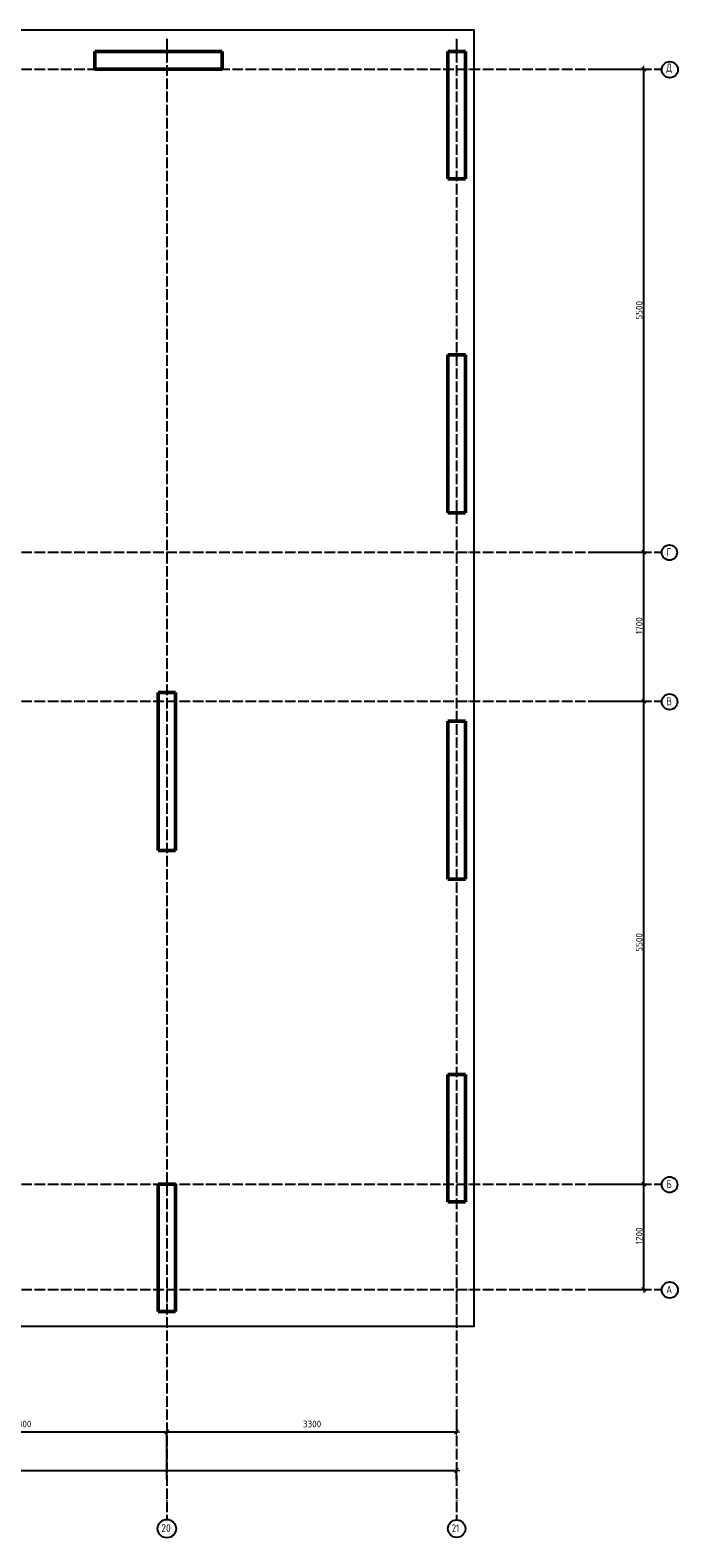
# Model space of a CAD drawing. Header units: millimetres. Extents: x 9402 to 69898, y -2829 to 22870.
# Tile 69 of 69: x 62524 to 69898, y -2829 to 14345. Entities that reach past the tile are written whole.
import ezdxf

# ---------------------------------------------------------------- set-up
doc = ezdxf.new("R2010")
doc.units = ezdxf.units.MM
doc.header["$PDMODE"] = 65
doc.linetypes.add('______11', pattern=[150, 120, -15, 0, -15])
doc.linetypes.add('______5', pattern=[330, 240, -30, 30, -30])
doc.layers.add('Standard', color=7, linetype='Continuous', lineweight=25)
doc.layers.add('Размерная линия_ общее', color=7, linetype='Continuous', lineweight=13)
doc.layers.add('Осевая линия_ общее', color=7, linetype='______5', lineweight=13, true_color=0xa0a0a0)
doc.styles.add('ISOCPEUR', font='ISOCPEUR')
doc.dimstyles.new('DIMSTYLE_13', dxfattribs={"dimtxt": 75, "dimasz": 75, "dimexe": 0, "dimexo": 0, "dimgap": 37.5, "dimtad": 2, "dimdec": 0, "dimrnd": 5, "dimzin": 12, "dimdsep": 46, "dimtxsty": 'ISOCPEUR', "dimblk1": 'ALL_ML_STRICH', "dimblk2": 'ALL_ML_STRICH', "dimsah": 1, "dimcen": 0, "dimclrd": 256, "dimclre": 256, "dimclrt": 256, "dimadec": 0, "dimazin": 0, "dimtfac": 1, "dimtdec": 0, "dimtix": 1, "dimtmove": 2, "dimatfit": 3, "dimfxl": 0, "dimtzin": 0, "dimlwd": 0, "dimlwe": -1, "dimarcsym": 0})

# ---------------------------------------------------------------- blocks, each defined once
blk = doc.blocks.new('ALL_ML_STRICH')
at = {"color": 0, "linetype": 'ByBlock', "lineweight": -2}
for p, q in [((-1, 0), (0.5, 0)), ((-0.3, -0.3), (0.3, 0.3)), ((0, -0.5), (0, 0.5))]:
    blk.add_line(p, q, dxfattribs=at)
blk = doc.blocks.new('*D142')
at = {"layer": 'DEFPOINTS', "transparency": 33554687}
for p in [(60780, -1620), (60780, -2170), (64080, -2170)]:
    blk.add_point(p, dxfattribs=at)
at = {"layer": 'Размерная линия_ общее', "lineweight": -2, "transparency": 33554687}
for p, q in [((60780, -2160), (60780, -1620)), ((60780, -1620), (64080, -1620)), ((64080, -2160), (64080, -1620))]:
    blk.add_line(p, q, dxfattribs=at)
at = {"layer": 'Размерная линия_ общее', "transparency": 33554687, "xscale": 75, "yscale": 75, "zscale": 75, "rotation": 180}
blk.add_blockref('ALL_ML_STRICH', (60780, -1620), dxfattribs=at)
at = {"layer": 'Размерная линия_ общее', "transparency": 33554687, "xscale": 75, "yscale": 75, "zscale": 75}
blk.add_blockref('ALL_ML_STRICH', (64080, -1620), dxfattribs=at)
at = {"layer": 'Размерная линия_ общее', "transparency": 33554687, "insert": (62434, -1532), "char_height": 75, "width": 300, "attachment_point": 5, "style": 'ISOCPEUR'}
blk.add_mtext('\\A1;{3300}', dxfattribs=at)
blk = doc.blocks.new('*D143')
at = {"layer": 'DEFPOINTS', "transparency": 33554687}
for p in [(67380, -1447), (64080, -1620), (64080, -2170)]:
    blk.add_point(p, dxfattribs=at)
at = {"layer": 'Размерная линия_ общее', "lineweight": -2, "transparency": 33554687}
for p, q in [((67380, -1437), (67380, -1620)), ((64080, -2160), (64080, -1620)), ((64080, -1620), (67380, -1620))]:
    blk.add_line(p, q, dxfattribs=at)
at = {"layer": 'Размерная линия_ общее', "transparency": 33554687, "xscale": 75, "yscale": 75, "zscale": 75, "rotation": 180}
blk.add_blockref('ALL_ML_STRICH', (64080, -1620), dxfattribs=at)
at = {"layer": 'Размерная линия_ общее', "transparency": 33554687, "xscale": 75, "yscale": 75, "zscale": 75}
blk.add_blockref('ALL_ML_STRICH', (67380, -1620), dxfattribs=at)
at = {"layer": 'Размерная линия_ общее', "transparency": 33554687, "insert": (65734, -1532), "char_height": 75, "width": 300, "attachment_point": 5, "style": 'ISOCPEUR'}
blk.add_mtext('\\A1;{3300}', dxfattribs=at)
blk = doc.blocks.new('*D144')
at = {"layer": 'DEFPOINTS', "transparency": 33554687}
for p in [(25300, -2060), (25300, -2170), (67380, -2170)]:
    blk.add_point(p, dxfattribs=at)
at = {"layer": 'Размерная линия_ общее', "lineweight": -2, "transparency": 33554687}
for p, q in [((25300, -2160), (25300, -2060)), ((25300, -2060), (67380, -2060)), ((67380, -2160), (67380, -2060))]:
    blk.add_line(p, q, dxfattribs=at)
at = {"layer": 'Размерная линия_ общее', "transparency": 33554687, "xscale": 75, "yscale": 75, "zscale": 75, "rotation": 180}
blk.add_blockref('ALL_ML_STRICH', (25300, -2060), dxfattribs=at)
at = {"layer": 'Размерная линия_ общее', "transparency": 33554687, "xscale": 75, "yscale": 75, "zscale": 75}
blk.add_blockref('ALL_ML_STRICH', (67380, -2060), dxfattribs=at)
at = {"layer": 'Размерная линия_ общее', "transparency": 33554687, "insert": (46340, -1972), "char_height": 75, "width": 375, "attachment_point": 5, "style": 'ISOCPEUR'}
blk.add_mtext('\\A1;{42080}', dxfattribs=at)
blk = doc.blocks.new('*D145')
at = {"layer": 'DEFPOINTS', "transparency": 33554687}
for p in [(68990, 1200), (68890, 0), (69511, 0)]:
    blk.add_point(p, dxfattribs=at)
at = {"layer": 'Размерная линия_ общее', "lineweight": -2, "transparency": 33554687}
for p, q in [((69000, 1200), (69511, 1200)), ((69511, 0), (69511, 1200)), ((68900, 0), (69511, 0))]:
    blk.add_line(p, q, dxfattribs=at)
at = {"layer": 'Размерная линия_ общее', "transparency": 33554687, "xscale": 75, "yscale": 75, "zscale": 75}
for p, rotation in [((69511, 1200), 90), ((69511, 0), 270)]:
    blk.add_blockref('ALL_ML_STRICH', p, dxfattribs=dict(at, rotation=rotation))
at = {"layer": 'Размерная линия_ общее', "transparency": 33554687, "insert": (69458, 611), "char_height": 75, "width": 300, "attachment_point": 5, "rotation": 90, "style": 'ISOCPEUR'}
blk.add_mtext('\\A1;{1200}', dxfattribs=at)
blk = doc.blocks.new('*D146')
at = {"layer": 'DEFPOINTS', "transparency": 33554687}
for p in [(68990, 6700), (68990, 1200), (69511, 1200)]:
    blk.add_point(p, dxfattribs=at)
at = {"layer": 'Размерная линия_ общее', "lineweight": -2, "transparency": 33554687}
for p, q in [((69000, 6700), (69511, 6700)), ((69511, 1200), (69511, 6700)), ((69000, 1200), (69511, 1200))]:
    blk.add_line(p, q, dxfattribs=at)
at = {"layer": 'Размерная линия_ общее', "transparency": 33554687, "xscale": 75, "yscale": 75, "zscale": 75}
for p, rotation in [((69511, 6700), 90), ((69511, 1200), 270)]:
    blk.add_blockref('ALL_ML_STRICH', p, dxfattribs=dict(at, rotation=rotation))
at = {"layer": 'Размерная линия_ общее', "transparency": 33554687, "insert": (69458, 3954), "char_height": 75, "width": 300, "attachment_point": 5, "rotation": 90, "style": 'ISOCPEUR'}
blk.add_mtext('\\A1;{5500}', dxfattribs=at)
blk = doc.blocks.new('*D147')
at = {"layer": 'DEFPOINTS', "transparency": 33554687}
for p in [(68890, 8400), (68990, 6700), (69511, 6700)]:
    blk.add_point(p, dxfattribs=at)
at = {"layer": 'Размерная линия_ общее', "lineweight": -2, "transparency": 33554687}
for p, q in [((68900, 8400), (69511, 8400)), ((69511, 6700), (69511, 8400)), ((69000, 6700), (69511, 6700))]:
    blk.add_line(p, q, dxfattribs=at)
at = {"layer": 'Размерная линия_ общее', "transparency": 33554687, "xscale": 75, "yscale": 75, "zscale": 75}
for p, rotation in [((69511, 8400), 90), ((69511, 6700), 270)]:
    blk.add_blockref('ALL_ML_STRICH', p, dxfattribs=dict(at, rotation=rotation))
at = {"layer": 'Размерная линия_ общее', "transparency": 33554687, "insert": (69458, 7561), "char_height": 75, "width": 300, "attachment_point": 5, "rotation": 90, "style": 'ISOCPEUR'}
blk.add_mtext('\\A1;{1700}', dxfattribs=at)
blk = doc.blocks.new('*D148')
at = {"layer": 'DEFPOINTS', "transparency": 33554687}
for p in [(68990, 13900), (68890, 8400), (69511, 8400)]:
    blk.add_point(p, dxfattribs=at)
at = {"layer": 'Размерная линия_ общее', "lineweight": -2, "transparency": 33554687}
for p, q in [((69000, 13900), (69511, 13900)), ((69511, 8400), (69511, 13900)), ((68900, 8400), (69511, 8400))]:
    blk.add_line(p, q, dxfattribs=at)
at = {"layer": 'Размерная линия_ общее', "transparency": 33554687, "xscale": 75, "yscale": 75, "zscale": 75}
for p, rotation in [((69511, 13900), 90), ((69511, 8400), 270)]:
    blk.add_blockref('ALL_ML_STRICH', p, dxfattribs=dict(at, rotation=rotation))
at = {"layer": 'Размерная линия_ общее', "transparency": 33554687, "insert": (69458, 11154), "char_height": 75, "width": 300, "attachment_point": 5, "rotation": 90, "style": 'ISOCPEUR'}
blk.add_mtext('\\A1;{5500}', dxfattribs=at)

msp = doc.modelspace()

# ---------------------------------------------------------------- linework, layer by layer
at = {"color": 7, "linetype": 'Continuous', "lineweight": 50, "transparency": 33554687}
for p, q in [((67280, 12650), (67280, 14100)), ((67280, 14100), (67480, 14100)), ((67480, 14100), (67480, 12650)), ((67480, 12650), (67280, 12650)), ((67280, 8845), (67280, 10645)), ((67280, 10645), (67480, 10645)), ((67480, 10645), (67480, 8845)), ((67480, 8845), (67280, 8845)), ((67280, 4675), (67280, 6475)), ((67280, 6475), (67480, 6475)), ((67480, 6475), (67480, 4675)), ((67480, 4675), (67280, 4675))]:
    msp.add_line(p, q, dxfattribs=at)
at = {"layer": 'Standard', "color": 7, "linetype": 'Continuous', "lineweight": 50, "transparency": 33554687}
for p, q in [((63260, 13900), (63260, 14100)), ((63260, 14100), (64710, 14100)), ((64710, 14100), (64710, 13900)), ((64710, 13900), (63260, 13900)), ((63980, 5000), (63980, 6800)), ((63980, 6800), (64180, 6800)), ((64180, 6800), (64180, 5000)), ((64180, 5000), (63980, 5000)), ((67280, 1000), (67280, 2450)), ((67280, 2450), (67480, 2450)), ((67480, 2450), (67480, 1000)), ((63980, -250), (63980, 1200)), ((63980, 1200), (64180, 1200)), ((64180, 1200), (64180, -250)), ((67480, 1000), (67280, 1000)), ((64180, -250), (63980, -250))]:
    msp.add_line(p, q, dxfattribs=at)
at = {"layer": 'Standard', "color": 7, "linetype": 'Continuous', "lineweight": 25, "transparency": 33554687}
msp.add_lwpolyline([(25100, -419.1), (67580, -419.1), (67580, 14344.8), (25100, 14344.8), (25100, -419.1)], dxfattribs=at)
at = {"layer": 'Осевая линия_ общее', "color": 253, "linetype": '______11', "lineweight": -3, "true_color": 0xa0a0a0, "transparency": 33554687}
for p, q in [((64080, 14244.8), (64080, -2614.4)), ((67380, 14244.8), (67380, -2614.4)), ((25200, 13900), (69714.9, 13900)), ((25200, 8400), (69714.9, 8400)), ((25200, 6700), (69714.9, 6700)), ((25200, 1200), (69714.9, 1200)), ((25200, 0), (69714.9, 0))]:
    msp.add_line(p, q, dxfattribs=at)
at = {"layer": 'Осевая линия_ общее', "color": 7, "linetype": 'Continuous', "lineweight": -3, "transparency": 33554687}
for centre, radius in [((69806.7, 13894.2), 91.7), ((69802.7, 8394.2), 87.7), ((69804.6, 6694.2), 89.6), ((69804.6, 1194.2), 89.6), ((69806.7, -5.8), 91.7), ((64080.5, -2723.8), 104.8), ((67380.1, -2723.8), 99.1)]:
    msp.add_circle(centre, radius, dxfattribs=at)

# ---------------------------------------------------------------- texts
at = {"layer": 'Осевая линия_ общее', "color": 7, "linetype": 'Continuous', "lineweight": -3, "transparency": 33554687, "char_height": 90, "attachment_point": 7, "style": 'ISOCPEUR'}
for s, insert, width in [('\\W0.82;Д', (69766.2, 13855), 117.794), ('\\W0.78;Г', (69771.2, 8355), 97.922), ('\\W0.80;В', (69768.6, 6655), 107.95), ('\\W0.80;Б', (69768.6, 1155), 107.95), ('\\W0.82;А', (69766.2, -45), 117.794), ('\\W0.87;20', (64017.5, -2762.9), 165.244), ('\\W0.75;21', (67326.1, -2762.9), 141.684)]:
    msp.add_mtext(s, dxfattribs=dict(at, insert=insert, width=width))

# ---------------------------------------------------------------- dimensions: what is measured, and where the dimension line sits
at = {"layer": 'Размерная линия_ общее', "transparency": 33554687}
for base, p1, p2, picture, middle in [((69511, 13900), (68900, 8400), (69000, 13900), '*D148', (69458.5, 11153.7)), ((69511, 8400), (69000, 6700), (68900, 8400), '*D147', (69458.5, 7561.2)), ((69511, 6700), (69000, 1200), (69000, 6700), '*D146', (69458.5, 3953.7)), ((69511, 1200), (68900, 0), (69000, 1200), '*D145', (69458.5, 611.2))]:
    dim = msp.add_linear_dim(base=base, p1=p1, p2=p2, angle=90, dimstyle='DIMSTYLE_13', override={"dimpost": '<>', "dimclrd": 256, "dimclre": 256, "dimclrt": 256, "dimlwd": 0, "dimlwe": 65535}, dxfattribs=at)
    dim.commit()
    dim.dimension.update_dxf_attribs({"geometry": picture, "text_midpoint": middle, "dimtype": 160})
for base, p1, p2, picture, middle in [((64080, -1619.7), (60780, -2160), (64080, -2160), '*D142', (62433.7, -1532.2)), ((67380, -1619.7), (64080, -2160), (67380, -1437.3), '*D143', (65733.7, -1532.2)), ((67380, -2059.7), (25300, -2160), (67380, -2160), '*D144', (46340, -1972.2))]:
    dim = msp.add_linear_dim(base=base, p1=p1, p2=p2, dimstyle='DIMSTYLE_13', override={"dimpost": '<>', "dimclrd": 256, "dimclre": 256, "dimclrt": 256, "dimlwd": 0, "dimlwe": 65535}, dxfattribs=at)
    dim.commit()
    dim.dimension.update_dxf_attribs({"geometry": picture, "text_midpoint": middle, "dimtype": 160})

doc.saveas('drawing.dxf')
